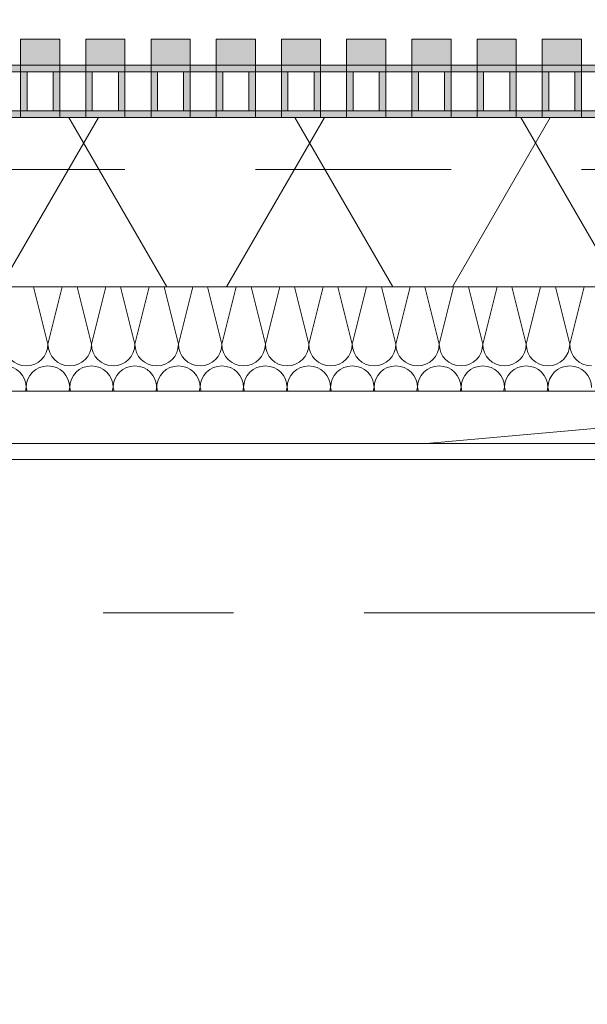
# Model space of a CAD drawing. Header units: metres. Extents: x -167 to 233, y -155 to 122.
# Tile 65 of 176: x 41.26 to 41.696, y 43.289 to 44.045. Entities that reach past the tile are written whole.
import ezdxf
from ezdxf.enums import TextEntityAlignment as Align

# ---------------------------------------------------------------- set-up
doc = ezdxf.new("R2010")
doc.units = ezdxf.units.M
doc.header["$MEASUREMENT"] = 0
doc.linetypes.add('Raster', pattern=[0.4, 0.2, -0.1, 0, -0.1])
doc.linetypes.add('Strichlinie eng', pattern=[0.23, 0.15, -0.08])
for name, color, linetype in [('10 Wand außen', 7, 'Continuous'), ('20 Decke', 7, 'Continuous'), ('50 Sanitäreinrichtung', 7, 'Continuous'), ('90 Achsraster', 7, 'Continuous'), ('94 Genehmigungsplanung Bemaßung', 7, 'Continuous')]:
    doc.layers.add(name, color=color, linetype=linetype)
doc.styles.add('ERSTELLTER_STIL_1', font='arial.ttf')
doc.styles.add('ERSTELLTER_STIL_2', font='arial.ttf')
doc.dimstyles.new('ERSTELLTER_STIL__1', dxfattribs={"dimtxt": 0.25, "dimasz": 0.19, "dimexe": 0.18, "dimexo": 0.1, "dimgap": 0, "dimtad": 1, "dimtih": 1, "dimtoh": 1, "dimzin": 0, "dimdsep": 46, "dimtxsty": 'ERSTELLTER_STIL_1', "dimblk": 'ARROWHEAD_6', "dimblk1": 'ARROWHEAD_6', "dimblk2": 'ARROWHEAD_6', "dimcen": 0.09, "dimclrd": 7, "dimclre": 7, "dimclrt": 7, "dimazin": 0, "dimtfac": 1, "dimtdec": 4, "dimtmove": 0, "dimatfit": 3, "dimfxl": 1, "dimtolj": 1, "dimtzin": 0, "dimarcsym": 0})

# ---------------------------------------------------------------- blocks, each defined once
blk = doc.blocks.new('Rechteck Raster Kassetten Fassade - ACB')
at = {"layer": '50 Sanitäreinrichtung', "linetype": 'Continuous', "lineweight": 0, "true_color": 0x9e9e9e}
for points in [[(3.54, 0.17), (3.54, 0.19), (3.51, 0.19), (3.51, 0.17)], [(3.59, 0.17), (3.59, 0.19), (3.56, 0.19), (3.56, 0.17)], [(3.64, 0.17), (3.64, 0.19), (3.61, 0.19), (3.61, 0.17)], [(3.69, 0.17), (3.69, 0.19), (3.66, 0.19), (3.66, 0.17)], [(3.74, 0.17), (3.74, 0.19), (3.71, 0.19), (3.71, 0.17)], [(3.79, 0.17), (3.79, 0.19), (3.76, 0.19), (3.76, 0.17)], [(3.84, 0.17), (3.84, 0.19), (3.81, 0.19), (3.81, 0.17)], [(3.89, 0.17), (3.89, 0.19), (3.86, 0.19), (3.86, 0.17)], [(3.94, 0.17), (3.94, 0.19), (3.91, 0.19), (3.91, 0.17)], [(3.46, 0.13), (3.51, 0.13), (3.51, 0.135), (3.465, 0.135), (3.465, 0.165), (3.51, 0.165), (3.51, 0.17), (3.46, 0.17)], [(3.51, 0.13), (3.56, 0.13), (3.56, 0.135), (3.515, 0.135), (3.515, 0.165), (3.56, 0.165), (3.56, 0.17), (3.51, 0.17)], [(3.56, 0.13), (3.61, 0.13), (3.61, 0.135), (3.565, 0.135), (3.565, 0.165), (3.61, 0.165), (3.61, 0.17), (3.56, 0.17)], [(3.61, 0.13), (3.66, 0.13), (3.66, 0.135), (3.615, 0.135), (3.615, 0.165), (3.66, 0.165), (3.66, 0.17), (3.61, 0.17)], [(3.66, 0.13), (3.71, 0.13), (3.71, 0.135), (3.665, 0.135), (3.665, 0.165), (3.71, 0.165), (3.71, 0.17), (3.66, 0.17)], [(3.71, 0.13), (3.76, 0.13), (3.76, 0.135), (3.715, 0.135), (3.715, 0.165), (3.76, 0.165), (3.76, 0.17), (3.71, 0.17)], [(3.76, 0.13), (3.81, 0.13), (3.81, 0.135), (3.765, 0.135), (3.765, 0.165), (3.81, 0.165), (3.81, 0.17), (3.76, 0.17)], [(3.81, 0.13), (3.86, 0.13), (3.86, 0.135), (3.815, 0.135), (3.815, 0.165), (3.86, 0.165), (3.86, 0.17), (3.81, 0.17)], [(3.86, 0.13), (3.91, 0.13), (3.91, 0.135), (3.865, 0.135), (3.865, 0.165), (3.91, 0.165), (3.91, 0.17), (3.86, 0.17)], [(3.91, 0.13), (3.96, 0.13), (3.96, 0.135), (3.915, 0.135), (3.915, 0.165), (3.96, 0.165), (3.96, 0.17), (3.91, 0.17)], [(3.535, 0.165), (3.535, 0.135), (3.54, 0.135), (3.54, 0.165)], [(3.585, 0.165), (3.585, 0.135), (3.59, 0.135), (3.59, 0.165)], [(3.635, 0.165), (3.635, 0.135), (3.64, 0.135), (3.64, 0.165)], [(3.685, 0.165), (3.685, 0.135), (3.69, 0.135), (3.69, 0.165)], [(3.735, 0.165), (3.735, 0.135), (3.74, 0.135), (3.74, 0.165)], [(3.785, 0.165), (3.785, 0.135), (3.79, 0.135), (3.79, 0.165)], [(3.835, 0.165), (3.835, 0.135), (3.84, 0.135), (3.84, 0.165)], [(3.885, 0.165), (3.885, 0.135), (3.89, 0.135), (3.89, 0.165)], [(3.935, 0.165), (3.935, 0.135), (3.94, 0.135), (3.94, 0.165)]]:
    blk.add_hatch(color=253, dxfattribs=at).paths.add_polyline_path(points)
at = {"layer": '50 Sanitäreinrichtung', "linetype": 'Continuous', "lineweight": 18}
h = blk.add_hatch(dxfattribs=at)
h.set_pattern_fill('Dämmung__weich_0001', color=8, style=0, pattern_type=2)
h.set_pattern_definition([(60, (0, 0), (-0.1299038, 0.075), []), (120, (0, 0), (0.1299038, 0.075), [])])
h.paths.add_polyline_path([(0, 0), (20.25, 0), (20.38, 0.13), (0, 0.13)])
at = {"layer": '50 Sanitäreinrichtung', "color": 251, "linetype": 'Continuous', "lineweight": 18, "true_color": 0x5f5f5f}
for p, q in [((3.54, 0.19), (3.51, 0.19)), ((3.51, 0.19), (3.51, 0.17)), ((3.54, 0.19), (3.51, 0.19)), ((3.51, 0.19), (3.51, 0.17)), ((3.54, 0.19), (3.54, 0.17)), ((3.54, 0.19), (3.54, 0.17)), ((3.59, 0.19), (3.56, 0.19)), ((3.56, 0.19), (3.56, 0.17)), ((3.59, 0.19), (3.56, 0.19)), ((3.56, 0.19), (3.56, 0.17)), ((3.59, 0.19), (3.59, 0.17)), ((3.59, 0.19), (3.59, 0.17)), ((3.64, 0.19), (3.61, 0.19)), ((3.61, 0.19), (3.61, 0.17)), ((3.64, 0.19), (3.61, 0.19)), ((3.61, 0.19), (3.61, 0.17)), ((3.64, 0.19), (3.64, 0.17)), ((3.64, 0.19), (3.64, 0.17)), ((3.69, 0.19), (3.66, 0.19)), ((3.66, 0.19), (3.66, 0.17)), ((3.69, 0.19), (3.66, 0.19)), ((3.66, 0.19), (3.66, 0.17)), ((3.69, 0.19), (3.69, 0.17)), ((3.69, 0.19), (3.69, 0.17)), ((3.74, 0.19), (3.71, 0.19)), ((3.71, 0.19), (3.71, 0.17)), ((3.74, 0.19), (3.71, 0.19)), ((3.71, 0.19), (3.71, 0.17)), ((3.74, 0.19), (3.74, 0.17)), ((3.74, 0.19), (3.74, 0.17)), ((3.79, 0.19), (3.76, 0.19)), ((3.76, 0.19), (3.76, 0.17)), ((3.79, 0.19), (3.76, 0.19)), ((3.76, 0.19), (3.76, 0.17)), ((3.79, 0.19), (3.79, 0.17)), ((3.79, 0.19), (3.79, 0.17)), ((3.84, 0.19), (3.81, 0.19)), ((3.81, 0.19), (3.81, 0.17)), ((3.84, 0.19), (3.81, 0.19)), ((3.81, 0.19), (3.81, 0.17)), ((3.84, 0.19), (3.84, 0.17)), ((3.84, 0.19), (3.84, 0.17)), ((3.89, 0.19), (3.86, 0.19)), ((3.86, 0.19), (3.86, 0.17)), ((3.89, 0.19), (3.86, 0.19)), ((3.86, 0.19), (3.86, 0.17)), ((3.89, 0.19), (3.89, 0.17)), ((3.89, 0.19), (3.89, 0.17)), ((3.94, 0.19), (3.91, 0.19)), ((3.91, 0.19), (3.91, 0.17)), ((3.94, 0.19), (3.91, 0.19)), ((3.91, 0.19), (3.91, 0.17)), ((3.94, 0.19), (3.94, 0.17)), ((3.94, 0.19), (3.94, 0.17)), ((3.54, 0.17), (3.46, 0.17)), ((3.54, 0.17), (3.46, 0.17)), ((3.59, 0.17), (3.51, 0.17)), ((3.51, 0.17), (3.51, 0.165)), ((3.59, 0.17), (3.51, 0.17)), ((3.51, 0.17), (3.51, 0.165)), ((3.54, 0.17), (3.51, 0.17)), ((3.54, 0.17), (3.51, 0.17)), ((3.54, 0.17), (3.54, 0.165)), ((3.54, 0.17), (3.54, 0.165)), ((3.64, 0.17), (3.56, 0.17)), ((3.56, 0.17), (3.56, 0.165)), ((3.64, 0.17), (3.56, 0.17)), ((3.56, 0.17), (3.56, 0.165)), ((3.59, 0.17), (3.56, 0.17)), ((3.59, 0.17), (3.56, 0.17)), ((3.59, 0.17), (3.59, 0.165)), ((3.59, 0.17), (3.59, 0.165)), ((3.69, 0.17), (3.61, 0.17)), ((3.61, 0.17), (3.61, 0.165)), ((3.69, 0.17), (3.61, 0.17)), ((3.61, 0.17), (3.61, 0.165)), ((3.64, 0.17), (3.61, 0.17)), ((3.64, 0.17), (3.61, 0.17)), ((3.64, 0.17), (3.64, 0.165)), ((3.64, 0.17), (3.64, 0.165)), ((3.74, 0.17), (3.66, 0.17)), ((3.66, 0.17), (3.66, 0.165)), ((3.74, 0.17), (3.66, 0.17)), ((3.66, 0.17), (3.66, 0.165)), ((3.69, 0.17), (3.66, 0.17)), ((3.69, 0.17), (3.66, 0.17)), ((3.69, 0.17), (3.69, 0.165)), ((3.69, 0.17), (3.69, 0.165)), ((3.79, 0.17), (3.71, 0.17)), ((3.71, 0.17), (3.71, 0.165)), ((3.79, 0.17), (3.71, 0.17)), ((3.71, 0.17), (3.71, 0.165)), ((3.74, 0.17), (3.71, 0.17)), ((3.74, 0.17), (3.71, 0.17)), ((3.74, 0.17), (3.74, 0.165)), ((3.74, 0.17), (3.74, 0.165)), ((3.84, 0.17), (3.76, 0.17)), ((3.76, 0.17), (3.76, 0.165)), ((3.84, 0.17), (3.76, 0.17)), ((3.76, 0.17), (3.76, 0.165)), ((3.79, 0.17), (3.76, 0.17)), ((3.79, 0.17), (3.76, 0.17)), ((3.79, 0.17), (3.79, 0.165)), ((3.79, 0.17), (3.79, 0.165)), ((3.89, 0.17), (3.81, 0.17)), ((3.81, 0.17), (3.81, 0.165)), ((3.89, 0.17), (3.81, 0.17)), ((3.81, 0.17), (3.81, 0.165)), ((3.84, 0.17), (3.81, 0.17)), ((3.84, 0.17), (3.81, 0.17)), ((3.84, 0.17), (3.84, 0.165)), ((3.84, 0.17), (3.84, 0.165)), ((3.94, 0.17), (3.86, 0.17)), ((3.86, 0.17), (3.86, 0.165)), ((3.94, 0.17), (3.86, 0.17)), ((3.86, 0.17), (3.86, 0.165)), ((3.89, 0.17), (3.86, 0.17)), ((3.89, 0.17), (3.86, 0.17)), ((3.89, 0.17), (3.89, 0.165)), ((3.89, 0.17), (3.89, 0.165)), ((3.99, 0.17), (3.91, 0.17)), ((3.91, 0.17), (3.91, 0.165)), ((3.99, 0.17), (3.91, 0.17)), ((3.91, 0.17), (3.91, 0.165)), ((3.94, 0.17), (3.91, 0.17)), ((3.94, 0.17), (3.91, 0.17)), ((3.94, 0.17), (3.94, 0.165)), ((3.94, 0.17), (3.94, 0.165)), ((3.51, 0.165), (3.49, 0.165)), ((3.51, 0.165), (3.49, 0.165)), ((3.515, 0.165), (3.51, 0.165)), ((3.51, 0.165), (3.51, 0.135)), ((3.515, 0.165), (3.51, 0.165)), ((3.51, 0.165), (3.51, 0.135)), ((3.535, 0.165), (3.515, 0.165)), ((3.515, 0.165), (3.515, 0.135)), ((3.535, 0.165), (3.515, 0.165)), ((3.535, 0.165), (3.515, 0.165)), ((3.515, 0.165), (3.515, 0.135)), ((3.535, 0.165), (3.515, 0.165)), ((3.535, 0.165), (3.535, 0.135)), ((3.54, 0.165), (3.535, 0.165)), ((3.535, 0.165), (3.535, 0.135)), ((3.54, 0.165), (3.535, 0.165)), ((3.54, 0.165), (3.54, 0.135)), ((3.56, 0.165), (3.54, 0.165)), ((3.54, 0.165), (3.54, 0.135)), ((3.56, 0.165), (3.54, 0.165)), ((3.565, 0.165), (3.56, 0.165)), ((3.56, 0.165), (3.56, 0.135)), ((3.565, 0.165), (3.56, 0.165)), ((3.56, 0.165), (3.56, 0.135)), ((3.585, 0.165), (3.565, 0.165)), ((3.565, 0.165), (3.565, 0.135)), ((3.585, 0.165), (3.565, 0.165)), ((3.585, 0.165), (3.565, 0.165)), ((3.565, 0.165), (3.565, 0.135)), ((3.585, 0.165), (3.565, 0.165)), ((3.585, 0.165), (3.585, 0.135)), ((3.59, 0.165), (3.585, 0.165)), ((3.585, 0.165), (3.585, 0.135)), ((3.59, 0.165), (3.585, 0.165)), ((3.59, 0.165), (3.59, 0.135)), ((3.61, 0.165), (3.59, 0.165)), ((3.59, 0.165), (3.59, 0.135)), ((3.61, 0.165), (3.59, 0.165)), ((3.615, 0.165), (3.61, 0.165)), ((3.61, 0.165), (3.61, 0.135)), ((3.615, 0.165), (3.61, 0.165)), ((3.61, 0.165), (3.61, 0.135)), ((3.635, 0.165), (3.615, 0.165)), ((3.615, 0.165), (3.615, 0.135)), ((3.635, 0.165), (3.615, 0.165)), ((3.635, 0.165), (3.615, 0.165)), ((3.615, 0.165), (3.615, 0.135)), ((3.635, 0.165), (3.615, 0.165)), ((3.635, 0.165), (3.635, 0.135)), ((3.64, 0.165), (3.635, 0.165)), ((3.635, 0.165), (3.635, 0.135)), ((3.64, 0.165), (3.635, 0.165)), ((3.64, 0.165), (3.64, 0.135)), ((3.66, 0.165), (3.64, 0.165)), ((3.64, 0.165), (3.64, 0.135)), ((3.66, 0.165), (3.64, 0.165)), ((3.665, 0.165), (3.66, 0.165)), ((3.66, 0.165), (3.66, 0.135)), ((3.665, 0.165), (3.66, 0.165)), ((3.66, 0.165), (3.66, 0.135)), ((3.685, 0.165), (3.665, 0.165)), ((3.665, 0.165), (3.665, 0.135)), ((3.685, 0.165), (3.665, 0.165)), ((3.685, 0.165), (3.665, 0.165)), ((3.665, 0.165), (3.665, 0.135)), ((3.685, 0.165), (3.665, 0.165)), ((3.685, 0.165), (3.685, 0.135)), ((3.69, 0.165), (3.685, 0.165)), ((3.685, 0.165), (3.685, 0.135)), ((3.69, 0.165), (3.685, 0.165)), ((3.69, 0.165), (3.69, 0.135)), ((3.71, 0.165), (3.69, 0.165)), ((3.69, 0.165), (3.69, 0.135)), ((3.71, 0.165), (3.69, 0.165)), ((3.715, 0.165), (3.71, 0.165)), ((3.71, 0.165), (3.71, 0.135)), ((3.715, 0.165), (3.71, 0.165)), ((3.71, 0.165), (3.71, 0.135)), ((3.735, 0.165), (3.715, 0.165)), ((3.715, 0.165), (3.715, 0.135)), ((3.735, 0.165), (3.715, 0.165)), ((3.735, 0.165), (3.715, 0.165)), ((3.715, 0.165), (3.715, 0.135)), ((3.735, 0.165), (3.715, 0.165)), ((3.735, 0.165), (3.735, 0.135)), ((3.74, 0.165), (3.735, 0.165)), ((3.735, 0.165), (3.735, 0.135)), ((3.74, 0.165), (3.735, 0.165)), ((3.74, 0.165), (3.74, 0.135)), ((3.76, 0.165), (3.74, 0.165)), ((3.74, 0.165), (3.74, 0.135)), ((3.76, 0.165), (3.74, 0.165)), ((3.765, 0.165), (3.76, 0.165)), ((3.76, 0.165), (3.76, 0.135)), ((3.765, 0.165), (3.76, 0.165)), ((3.76, 0.165), (3.76, 0.135)), ((3.785, 0.165), (3.765, 0.165)), ((3.765, 0.165), (3.765, 0.135)), ((3.785, 0.165), (3.765, 0.165)), ((3.785, 0.165), (3.765, 0.165)), ((3.765, 0.165), (3.765, 0.135)), ((3.785, 0.165), (3.765, 0.165)), ((3.785, 0.165), (3.785, 0.135)), ((3.79, 0.165), (3.785, 0.165)), ((3.785, 0.165), (3.785, 0.135)), ((3.79, 0.165), (3.785, 0.165)), ((3.79, 0.165), (3.79, 0.135)), ((3.81, 0.165), (3.79, 0.165)), ((3.79, 0.165), (3.79, 0.135)), ((3.81, 0.165), (3.79, 0.165)), ((3.815, 0.165), (3.81, 0.165)), ((3.81, 0.165), (3.81, 0.135)), ((3.815, 0.165), (3.81, 0.165)), ((3.81, 0.165), (3.81, 0.135)), ((3.835, 0.165), (3.815, 0.165)), ((3.815, 0.165), (3.815, 0.135)), ((3.835, 0.165), (3.815, 0.165)), ((3.835, 0.165), (3.815, 0.165)), ((3.815, 0.165), (3.815, 0.135)), ((3.835, 0.165), (3.815, 0.165)), ((3.835, 0.165), (3.835, 0.135)), ((3.84, 0.165), (3.835, 0.165)), ((3.835, 0.165), (3.835, 0.135)), ((3.84, 0.165), (3.835, 0.165)), ((3.84, 0.165), (3.84, 0.135)), ((3.86, 0.165), (3.84, 0.165)), ((3.84, 0.165), (3.84, 0.135)), ((3.86, 0.165), (3.84, 0.165)), ((3.865, 0.165), (3.86, 0.165)), ((3.86, 0.165), (3.86, 0.135)), ((3.865, 0.165), (3.86, 0.165)), ((3.86, 0.165), (3.86, 0.135)), ((3.885, 0.165), (3.865, 0.165)), ((3.865, 0.165), (3.865, 0.135)), ((3.885, 0.165), (3.865, 0.165)), ((3.885, 0.165), (3.865, 0.165)), ((3.865, 0.165), (3.865, 0.135)), ((3.885, 0.165), (3.865, 0.165)), ((3.885, 0.165), (3.885, 0.135)), ((3.89, 0.165), (3.885, 0.165)), ((3.885, 0.165), (3.885, 0.135)), ((3.89, 0.165), (3.885, 0.165)), ((3.89, 0.165), (3.89, 0.135)), ((3.91, 0.165), (3.89, 0.165)), ((3.89, 0.165), (3.89, 0.135)), ((3.91, 0.165), (3.89, 0.165)), ((3.915, 0.165), (3.91, 0.165)), ((3.91, 0.165), (3.91, 0.135)), ((3.915, 0.165), (3.91, 0.165)), ((3.91, 0.165), (3.91, 0.135)), ((3.935, 0.165), (3.915, 0.165)), ((3.915, 0.165), (3.915, 0.135)), ((3.935, 0.165), (3.915, 0.165)), ((3.935, 0.165), (3.915, 0.165)), ((3.915, 0.165), (3.915, 0.135)), ((3.935, 0.165), (3.915, 0.165)), ((3.935, 0.165), (3.935, 0.135)), ((3.94, 0.165), (3.935, 0.165)), ((3.935, 0.165), (3.935, 0.135)), ((3.94, 0.165), (3.935, 0.165)), ((3.94, 0.165), (3.94, 0.135)), ((3.96, 0.165), (3.94, 0.165)), ((3.94, 0.165), (3.94, 0.135)), ((3.96, 0.165), (3.94, 0.165)), ((20.38, 0.13), (0, 0.13)), ((3.54, 0.13), (3.46, 0.13)), ((3.54, 0.13), (3.46, 0.13)), ((3.51, 0.135), (3.49, 0.135)), ((3.51, 0.135), (3.49, 0.135)), ((3.515, 0.135), (3.51, 0.135)), ((3.51, 0.135), (3.51, 0.13)), ((3.515, 0.135), (3.51, 0.135)), ((3.51, 0.135), (3.51, 0.13)), ((3.59, 0.13), (3.51, 0.13)), ((3.59, 0.13), (3.51, 0.13)), ((3.535, 0.135), (3.515, 0.135)), ((3.535, 0.135), (3.515, 0.135)), ((3.535, 0.135), (3.515, 0.135)), ((3.535, 0.135), (3.515, 0.135)), ((3.54, 0.135), (3.535, 0.135)), ((3.54, 0.135), (3.535, 0.135)), ((3.54, 0.135), (3.54, 0.13)), ((3.56, 0.135), (3.54, 0.135)), ((3.54, 0.135), (3.54, 0.13)), ((3.56, 0.135), (3.54, 0.135)), ((3.565, 0.135), (3.56, 0.135)), ((3.56, 0.135), (3.56, 0.13)), ((3.565, 0.135), (3.56, 0.135)), ((3.56, 0.135), (3.56, 0.13)), ((3.64, 0.13), (3.56, 0.13)), ((3.64, 0.13), (3.56, 0.13)), ((3.585, 0.135), (3.565, 0.135)), ((3.585, 0.135), (3.565, 0.135)), ((3.585, 0.135), (3.565, 0.135)), ((3.585, 0.135), (3.565, 0.135)), ((3.59, 0.135), (3.585, 0.135)), ((3.59, 0.135), (3.585, 0.135)), ((3.59, 0.135), (3.59, 0.13)), ((3.61, 0.135), (3.59, 0.135)), ((3.59, 0.135), (3.59, 0.13)), ((3.61, 0.135), (3.59, 0.135)), ((3.615, 0.135), (3.61, 0.135)), ((3.61, 0.135), (3.61, 0.13)), ((3.615, 0.135), (3.61, 0.135)), ((3.61, 0.135), (3.61, 0.13)), ((3.69, 0.13), (3.61, 0.13)), ((3.69, 0.13), (3.61, 0.13)), ((3.635, 0.135), (3.615, 0.135)), ((3.635, 0.135), (3.615, 0.135)), ((3.635, 0.135), (3.615, 0.135)), ((3.635, 0.135), (3.615, 0.135)), ((3.64, 0.135), (3.635, 0.135)), ((3.64, 0.135), (3.635, 0.135)), ((3.64, 0.135), (3.64, 0.13)), ((3.66, 0.135), (3.64, 0.135)), ((3.64, 0.135), (3.64, 0.13)), ((3.66, 0.135), (3.64, 0.135)), ((3.665, 0.135), (3.66, 0.135)), ((3.66, 0.135), (3.66, 0.13)), ((3.665, 0.135), (3.66, 0.135)), ((3.66, 0.135), (3.66, 0.13)), ((3.74, 0.13), (3.66, 0.13)), ((3.74, 0.13), (3.66, 0.13)), ((3.685, 0.135), (3.665, 0.135)), ((3.685, 0.135), (3.665, 0.135)), ((3.685, 0.135), (3.665, 0.135)), ((3.685, 0.135), (3.665, 0.135)), ((3.69, 0.135), (3.685, 0.135)), ((3.69, 0.135), (3.685, 0.135)), ((3.69, 0.135), (3.69, 0.13)), ((3.71, 0.135), (3.69, 0.135)), ((3.69, 0.135), (3.69, 0.13)), ((3.71, 0.135), (3.69, 0.135)), ((3.715, 0.135), (3.71, 0.135)), ((3.71, 0.135), (3.71, 0.13)), ((3.715, 0.135), (3.71, 0.135)), ((3.71, 0.135), (3.71, 0.13)), ((3.79, 0.13), (3.71, 0.13)), ((3.79, 0.13), (3.71, 0.13)), ((3.735, 0.135), (3.715, 0.135)), ((3.735, 0.135), (3.715, 0.135)), ((3.735, 0.135), (3.715, 0.135)), ((3.735, 0.135), (3.715, 0.135)), ((3.74, 0.135), (3.735, 0.135)), ((3.74, 0.135), (3.735, 0.135)), ((3.74, 0.135), (3.74, 0.13)), ((3.76, 0.135), (3.74, 0.135)), ((3.74, 0.135), (3.74, 0.13)), ((3.76, 0.135), (3.74, 0.135)), ((3.765, 0.135), (3.76, 0.135)), ((3.76, 0.135), (3.76, 0.13)), ((3.765, 0.135), (3.76, 0.135)), ((3.76, 0.135), (3.76, 0.13)), ((3.84, 0.13), (3.76, 0.13)), ((3.84, 0.13), (3.76, 0.13)), ((3.785, 0.135), (3.765, 0.135)), ((3.785, 0.135), (3.765, 0.135)), ((3.785, 0.135), (3.765, 0.135)), ((3.785, 0.135), (3.765, 0.135)), ((3.79, 0.135), (3.785, 0.135)), ((3.79, 0.135), (3.785, 0.135)), ((3.79, 0.135), (3.79, 0.13)), ((3.81, 0.135), (3.79, 0.135)), ((3.79, 0.135), (3.79, 0.13)), ((3.81, 0.135), (3.79, 0.135)), ((3.815, 0.135), (3.81, 0.135)), ((3.81, 0.135), (3.81, 0.13)), ((3.815, 0.135), (3.81, 0.135)), ((3.81, 0.135), (3.81, 0.13)), ((3.89, 0.13), (3.81, 0.13)), ((3.89, 0.13), (3.81, 0.13)), ((3.835, 0.135), (3.815, 0.135)), ((3.835, 0.135), (3.815, 0.135)), ((3.835, 0.135), (3.815, 0.135)), ((3.835, 0.135), (3.815, 0.135)), ((3.84, 0.135), (3.835, 0.135)), ((3.84, 0.135), (3.835, 0.135)), ((3.84, 0.135), (3.84, 0.13)), ((3.86, 0.135), (3.84, 0.135)), ((3.84, 0.135), (3.84, 0.13)), ((3.86, 0.135), (3.84, 0.135)), ((3.865, 0.135), (3.86, 0.135)), ((3.86, 0.135), (3.86, 0.13)), ((3.865, 0.135), (3.86, 0.135)), ((3.86, 0.135), (3.86, 0.13)), ((3.94, 0.13), (3.86, 0.13)), ((3.94, 0.13), (3.86, 0.13)), ((3.885, 0.135), (3.865, 0.135)), ((3.885, 0.135), (3.865, 0.135)), ((3.885, 0.135), (3.865, 0.135)), ((3.885, 0.135), (3.865, 0.135)), ((3.89, 0.135), (3.885, 0.135)), ((3.89, 0.135), (3.885, 0.135)), ((3.89, 0.135), (3.89, 0.13)), ((3.91, 0.135), (3.89, 0.135)), ((3.89, 0.135), (3.89, 0.13)), ((3.91, 0.135), (3.89, 0.135)), ((3.915, 0.135), (3.91, 0.135)), ((3.91, 0.135), (3.91, 0.13)), ((3.915, 0.135), (3.91, 0.135)), ((3.91, 0.135), (3.91, 0.13)), ((3.99, 0.13), (3.91, 0.13)), ((3.99, 0.13), (3.91, 0.13)), ((3.935, 0.135), (3.915, 0.135)), ((3.935, 0.135), (3.915, 0.135)), ((3.935, 0.135), (3.915, 0.135)), ((3.935, 0.135), (3.915, 0.135)), ((3.94, 0.135), (3.935, 0.135)), ((3.94, 0.135), (3.935, 0.135)), ((3.94, 0.135), (3.94, 0.13)), ((3.96, 0.135), (3.94, 0.135)), ((3.94, 0.135), (3.94, 0.13)), ((3.96, 0.135), (3.94, 0.135)), ((0, 0), (20.25, 0))]:
    blk.add_line(p, q, dxfattribs=at)
at = {"layer": '50 Sanitäreinrichtung', "color": 251, "linetype": 'Strichlinie eng', "lineweight": 18, "true_color": 0x5f5f5f}
blk.add_line((20.34, 0.09), (0, 0.09), dxfattribs=at)
blk = doc.blocks.new('*X42', base_point=(27236.13209, 33357.27905))
at = {"layer": '10 Wand außen', "color": 8, "linetype": 'Continuous', "lineweight": 18}
for p, q in [((41.2711, 43.83968), (41.28209, 43.79572)), ((41.29308, 43.83968), (41.28209, 43.79572)), ((41.30444, 43.83968), (41.31543, 43.79572)), ((41.32642, 43.83968), (41.31543, 43.79572)), ((41.33777, 43.83968), (41.34876, 43.79572)), ((41.35975, 43.83968), (41.34876, 43.79572)), ((41.3711, 43.83968), (41.38209, 43.79572)), ((41.39308, 43.83968), (41.38209, 43.79572)), ((41.40444, 43.83968), (41.41543, 43.79572)), ((41.42642, 43.83968), (41.41543, 43.79572)), ((41.43777, 43.83968), (41.44876, 43.79572)), ((41.45975, 43.83968), (41.44876, 43.79572)), ((41.4711, 43.83968), (41.48209, 43.79572)), ((41.49308, 43.83968), (41.48209, 43.79572)), ((41.50444, 43.83968), (41.51543, 43.79572)), ((41.52642, 43.83968), (41.51543, 43.79572)), ((41.53777, 43.83968), (41.54876, 43.79572)), ((41.55975, 43.83968), (41.54876, 43.79572)), ((41.5711, 43.83968), (41.58209, 43.79572)), ((41.59308, 43.83968), (41.58209, 43.79572)), ((41.60444, 43.83968), (41.61543, 43.79572)), ((41.62642, 43.83968), (41.61543, 43.79572)), ((41.63777, 43.83968), (41.64876, 43.79572)), ((41.65975, 43.83968), (41.64876, 43.79572)), ((41.6711, 43.83968), (41.68209, 43.79572)), ((41.69308, 43.83968), (41.68209, 43.79572)), ((41.26543, 43.76238), (41.26475, 43.75968)), ((41.26543, 43.76238), (41.2661, 43.75968)), ((41.29876, 43.76238), (41.29808, 43.75968)), ((41.29876, 43.76238), (41.29944, 43.75968)), ((41.33209, 43.76238), (41.33142, 43.75968)), ((41.33209, 43.76238), (41.33277, 43.75968)), ((41.36543, 43.76238), (41.36475, 43.75968)), ((41.36543, 43.76238), (41.3661, 43.75968)), ((41.39876, 43.76238), (41.39808, 43.75968)), ((41.39876, 43.76238), (41.39944, 43.75968)), ((41.43209, 43.76238), (41.43142, 43.75968)), ((41.43209, 43.76238), (41.43277, 43.75968)), ((41.46543, 43.76238), (41.46475, 43.75968)), ((41.46543, 43.76238), (41.4661, 43.75968)), ((41.49876, 43.76238), (41.49808, 43.75968)), ((41.49876, 43.76238), (41.49944, 43.75968)), ((41.53209, 43.76238), (41.53142, 43.75968)), ((41.53209, 43.76238), (41.53277, 43.75968)), ((41.56543, 43.76238), (41.56475, 43.75968)), ((41.56543, 43.76238), (41.5661, 43.75968)), ((41.59876, 43.76238), (41.59808, 43.75968)), ((41.59876, 43.76238), (41.59944, 43.75968)), ((41.63209, 43.76238), (41.63142, 43.75968)), ((41.63209, 43.76238), (41.63277, 43.75968)), ((41.66543, 43.76238), (41.66475, 43.75968)), ((41.66543, 43.76238), (41.6661, 43.75968))]:
    blk.add_line(p, q, dxfattribs=at)
for centre, start, end in [((41.26543, 43.79572), 180, 270), ((41.26543, 43.79572), 270, 0), ((41.29876, 43.79572), 180, 270), ((41.29876, 43.79572), 270, 0), ((41.33209, 43.79572), 180, 270), ((41.33209, 43.79572), 270, 0), ((41.36543, 43.79572), 180, 270), ((41.36543, 43.79572), 270, 0), ((41.39876, 43.79572), 180, 270), ((41.39876, 43.79572), 270, 0), ((41.43209, 43.79572), 180, 270), ((41.43209, 43.79572), 270, 0), ((41.46543, 43.79572), 180, 270), ((41.46543, 43.79572), 270, 0), ((41.49876, 43.79572), 180, 270), ((41.49876, 43.79572), 270, 0), ((41.53209, 43.79572), 180, 270), ((41.53209, 43.79572), 270, 0), ((41.56543, 43.79572), 180, 270), ((41.56543, 43.79572), 270, 0), ((41.59876, 43.79572), 180, 270), ((41.59876, 43.79572), 270, 0), ((41.63209, 43.79572), 180, 270), ((41.63209, 43.79572), 270, 0), ((41.66543, 43.79572), 180, 270), ((41.66543, 43.79572), 270, 0), ((41.69876, 43.79572), 180, 270), ((41.24876, 43.76238), 0, 90), ((41.28209, 43.76238), 90, 180), ((41.28209, 43.76238), 0, 90), ((41.31543, 43.76238), 90, 180), ((41.31543, 43.76238), 0, 90), ((41.34876, 43.76238), 90, 180), ((41.34876, 43.76238), 0, 90), ((41.38209, 43.76238), 90, 180), ((41.38209, 43.76238), 0, 90), ((41.41543, 43.76238), 90, 180), ((41.41543, 43.76238), 0, 90), ((41.44876, 43.76238), 90, 180), ((41.44876, 43.76238), 0, 90), ((41.48209, 43.76238), 90, 180), ((41.48209, 43.76238), 0, 90), ((41.51543, 43.76238), 90, 180), ((41.51543, 43.76238), 0, 90), ((41.54876, 43.76238), 90, 180), ((41.54876, 43.76238), 0, 90), ((41.58209, 43.76238), 90, 180), ((41.58209, 43.76238), 0, 90), ((41.61543, 43.76238), 90, 180), ((41.61543, 43.76238), 0, 90), ((41.64876, 43.76238), 90, 180), ((41.64876, 43.76238), 0, 90), ((41.68209, 43.76238), 90, 180), ((41.68209, 43.76238), 0, 90)]:
    blk.add_arc(centre, 0.01667, start, end, dxfattribs=at)
blk = doc.blocks.new('Standard-Rastermarker_139')
at = {"layer": '90 Achsraster', "color": 14, "linetype": 'Raster', "lineweight": 18, "true_color": 0xa80000}
blk.add_line((1, 0), (45.44268, 0), dxfattribs=at)
at = {"layer": '90 Achsraster', "color": 14, "lineweight": 18, "true_color": 0xa80000, "style": 'ERSTELLTER_STIL_2'}
for tag, p in [('AC_MarkerText_1_0', (-0.35, 0.15)), ('AC_MarkerText_1_1', (46.79268, 0.15))]:
    blk.add_attdef(tag, text='', height=0.3, dxfattribs=at).set_placement(p, align=Align.TOP_CENTER)
blk = doc.blocks.new('*D233', base_point=(27236.13209, 33357.27905))
at = {"layer": '94 Genehmigungsplanung Bemaßung', "color": 7, "linetype": 'Continuous', "lineweight": 13}
for p, q in [((17.34109, 46.96218), (17.34109, 47.33718)), ((58.16249, 46.96218), (58.16249, 47.33718)), ((17.44109, 47.24968), (17.24109, 47.04968)), ((58.06249, 47.04968), (58.26249, 47.24968)), ((17.19109, 47.14968), (17.34109, 47.14968)), ((17.34109, 47.14968), (58.16249, 47.14968)), ((58.16249, 47.14968), (58.31249, 47.14968))]:
    blk.add_line(p, q, dxfattribs=at)
at = {"layer": '94 Genehmigungsplanung Bemaßung', "color": 7, "lineweight": 13, "insert": (37.3228, 47.19968), "char_height": 0.25, "attachment_point": 7, "style": 'ERSTELLTER_STIL_1'}
blk.add_mtext('\\A1;{\\pql;\\fArial|b0|i0|c0|p0;\\W1.000000;40,82}', dxfattribs=at)
blk = doc.blocks.new('ARROWHEAD_6')
at = {"color": 0, "linetype": 'Continuous', "lineweight": 0}
for p, q in [((-0.5, -0.5), (0.5, 0.5)), ((0, 0), (-1, 0))]:
    blk.add_line(p, q, dxfattribs=at)
blk = doc.blocks.new('*D257', base_point=(27236.13209, 33357.27905))
at = {"layer": '94 Genehmigungsplanung Bemaßung', "color": 7, "linetype": 'Continuous', "lineweight": 13}
for p, q in [((17.50109, 45.65596), (17.50109, 46.03096)), ((58.00249, 45.65596), (58.00249, 46.03096)), ((17.60109, 45.94346), (17.40109, 45.74346)), ((57.90249, 45.74346), (58.10249, 45.94346)), ((17.50109, 45.84346), (58.00249, 45.84346))]:
    blk.add_line(p, q, dxfattribs=at)
at = {"layer": '94 Genehmigungsplanung Bemaßung', "color": 7, "lineweight": 13, "char_height": 0.25, "attachment_point": 7, "style": 'ERSTELLTER_STIL_1'}
for s, insert in [('\\A1;{\\pql;\\fArial|b0|i0|c0|p0;\\W1.000000;40,50}', (37.13212, 45.89346)), ('\\A1;{\\pql;\\fArial|b0|i0|c0|p0;\\W1.000000;16}', (57.52113, 45.89346))]:
    blk.add_mtext(s, dxfattribs=dict(at, insert=insert))

msp = doc.modelspace()

# ---------------------------------------------------------------- hatches: boundary and pattern name
at = {"layer": '10 Wand außen', "linetype": 'Continuous', "lineweight": 13, "true_color": 0x000100}
h = msp.add_hatch(dxfattribs=at)
h.set_pattern_fill('Holz__Vollholz__Längshol_AA', color=98, style=0, pattern_type=2)
h.set_pattern_definition([(5, (27236.13209, 33357.27905), (-0.00784401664, 0.08965752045), [])])
h.paths.add_polyline_path([(38.00109, 43.71968), (42.50109, 43.71968), (42.50109, 43.75968), (38.00109, 43.75968)])
h = msp.add_hatch(dxfattribs=at)
h.set_pattern_fill('Gipskarton_0001', color=98, style=0, pattern_type=2)
h.set_pattern_definition([(0, (27236.132094, 33357.27905), (0, 0.075), [0, -0.075])])
h.paths.add_polyline_path([(38.00109, 43.70718), (42.50109, 43.70718), (42.50109, 43.71968), (38.00109, 43.71968)])

# ---------------------------------------------------------------- linework, layer by layer
at = {"layer": '10 Wand außen', "color": 7, "linetype": 'Continuous', "lineweight": 18}
for p, q in [((38.00109, 43.75968), (42.50109, 43.75968)), ((38.00109, 43.71968), (42.50109, 43.71968))]:
    msp.add_line(p, q, dxfattribs=at)
at = {"layer": '10 Wand außen', "color": 7, "linetype": 'Continuous', "lineweight": 18, "flags": 128}
for points in [[(42.50109, 43.83968), (38.00109, 43.83968)], [(38.00109, 43.70718), (42.50109, 43.70718)]]:
    msp.add_lwpolyline(points, dxfattribs=at)
at = {"layer": '20 Decke', "color": 7, "linetype": 'Continuous', "lineweight": 13, "flags": 128}
msp.add_lwpolyline([(38.10109, 43.83968), (38.10109, 28.33968), (38.24109, 28.33968), (42.50109, 28.33968), (42.50109, 28.83968), (43.00109, 28.83968), (43.00109, 28.33968), (47.50109, 28.33968), (47.50109, 28.83968), (48.00109, 28.83968), (48.00109, 28.47218), (52.50249, 28.47218), (52.50249, 28.83968), (53.00249, 28.83968), (53.00249, 28.33968), (57.50249, 28.33968), (57.50249, 28.83968), (58.00249, 28.83968), (58.00249, 43.83968), (47.50109, 43.83968), (43.00109, 43.83968), (43.00109, 43.33968), (42.50109, 43.33968), (42.50109, 43.83968)], close=True, dxfattribs=at)

# ---------------------------------------------------------------- block references
at = {"layer": '10 Wand außen', "color": 7, "lineweight": 35}
msp.add_blockref('*X42', (27236.13209, 33357.27905), dxfattribs=at)
at = {"layer": '50 Sanitäreinrichtung', "color": 251, "linetype": 'Continuous', "lineweight": 18, "true_color": 0x5f5f5f}
msp.add_blockref('Rechteck Raster Kassetten Fassade - ACB', (37.75109, 43.83968), dxfattribs=at)
at = {"layer": '90 Achsraster', "color": 7, "linetype": 'Continuous', "lineweight": 18}
msp.add_blockref('Standard-Rastermarker_139', (13.52445, 43.58968), dxfattribs=at)

# ---------------------------------------------------------------- dimensions: what is measured, and where the dimension line sits
at = {"layer": '94 Genehmigungsplanung Bemaßung', "color": 7, "linetype": 'Continuous', "lineweight": 13}
for base, p1, p2, picture, middle in [((58.16249, 47.14968), (17.34109, 43.99968), (58.16249, 43.99968), '*D233', (37.74157, 47.32468)), ((58.00249, 45.84346), (17.50109, 43.83968), (58.00249, 43.83968), '*D257', (37.55089, 46.01846))]:
    dim = msp.add_linear_dim(base=base, p1=p1, p2=p2, dimstyle='ERSTELLTER_STIL__1', dxfattribs=at)
    dim.commit()
    dim.dimension.update_dxf_attribs({"geometry": picture, "text_midpoint": middle, "dimtype": 160})

doc.saveas('drawing.dxf')
